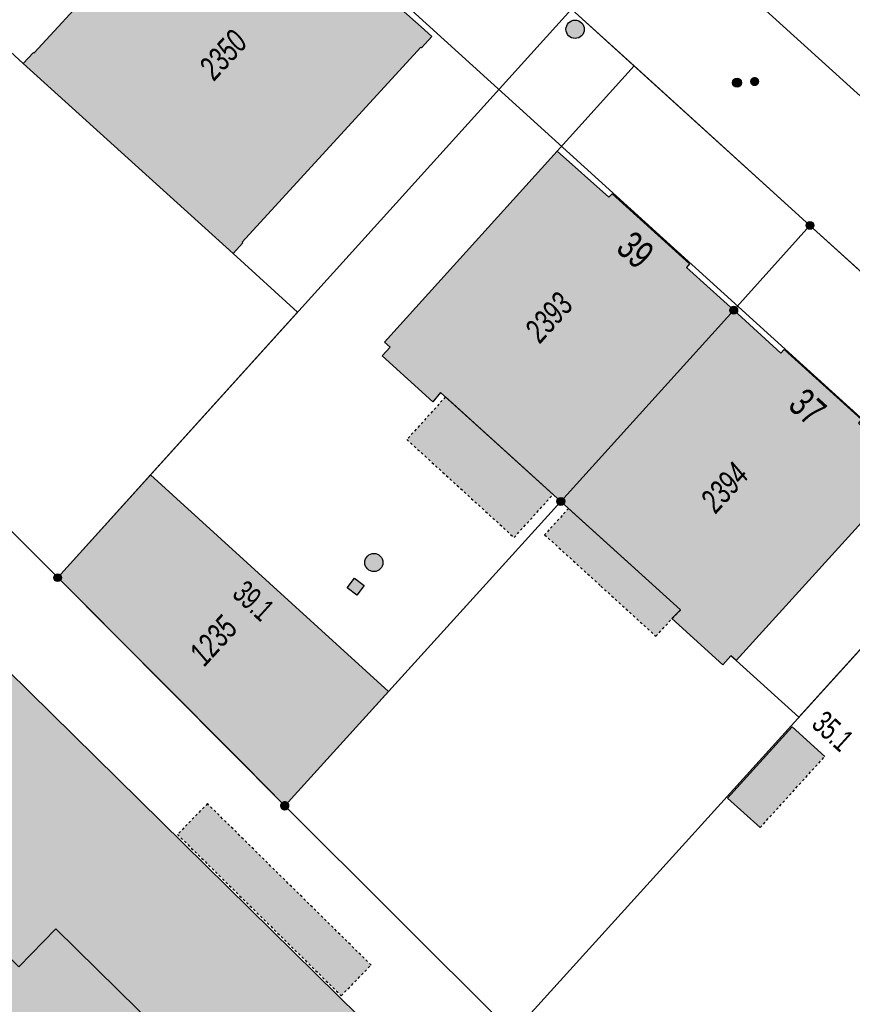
# Model space of a CAD drawing. Header units: metres. Extents: x 2695751 to 2696029, y 1260877 to 1261206.
# Tile 68 of 70: x 2695968 to 2696002, y 1261145 to 1261186. Entities that reach past the tile are written whole.
import ezdxf

# ---------------------------------------------------------------- set-up
doc = ezdxf.new("R2010")
doc.units = ezdxf.units.M
doc.header["$LTSCALE"] = 0.1
doc.linetypes.add('AUSGEZOGEN', pattern=[0])
doc.linetypes.add('VERDECKT2_S2', pattern=[0.36, 0.2, -0.16])
for name, color, linetype in [('Aménagement du territoire_Ligne de distance', 7, 'AUSGEZOGEN'), ('Limites de bien-fonds', 7, 'AUSGEZOGEN'), ('Mensuration officielle_Lignes (Couverture du sol)', 7, 'AUSGEZOGEN'), ("Mensuration officielle_N° d'assurance", 7, 'AUSGEZOGEN'), ('Mensuration officielle_N° de bâtiment', 7, 'AUSGEZOGEN'), ('Mensuration officielle_Surface (Objets divers)', 7, 'AUSGEZOGEN'), ('Mensuration officielle_Surfaces de bâtiments (Couverture du sol)', 7, 'AUSGEZOGEN'), ('Mensuration officielle_Surfaces de bâtiments (Objets divers)', 7, 'AUSGEZOGEN'), ('Mensuration officielle_Surfaces de bâtiments - Souterrain', 7, 'AUSGEZOGEN'), ('Points fixes eau potable', 255, 'AUSGEZOGEN'), ('Points fixes EU', 255, 'AUSGEZOGEN'), ('Points fixes gaz', 255, 'AUSGEZOGEN'), ('Points fixes mensuration officielle', 255, 'AUSGEZOGEN')]:
    doc.layers.add(name, color=color, linetype=linetype)
doc.styles.add('ARIAL', font='arial.ttf')

msp = doc.modelspace()

# ---------------------------------------------------------------- hatches: boundary and pattern name
at = {"layer": 'Mensuration officielle_Surfaces de bâtiments (Couverture du sol)', "true_color": 0xd2d2d2, "transparency": 33554687}
for points in [[(2695976.946, 1261176.178), (2695977.351, 1261176.621), (2695977.322, 1261176.648), (2695984.69, 1261184.695), (2695984.72, 1261184.667), (2695985.145, 1261185.132), (2695984.704, 1261185.533), (2695982.706, 1261187.324), (2695982.86, 1261187.495), (2695979.077, 1261190.901), (2695978.93, 1261190.738), (2695976.946, 1261192.54), (2695976.965, 1261192.56), (2695976.522, 1261192.962), (2695976.095, 1261192.498), (2695976.124, 1261192.471), (2695968.738, 1261184.451), (2695968.709, 1261184.478), (2695968.288, 1261184.021)], [(2695990.47, 1261165.955), (2695997.605, 1261173.84), (2695995.65, 1261175.607), (2695995.785, 1261175.755), (2695992.587, 1261178.646), (2695992.453, 1261178.498), (2695990.325, 1261180.408), (2695983.199, 1261172.525), (2695983.424, 1261172.321), (2695983.095, 1261171.957), (2695985.188, 1261170.066), (2695985.512, 1261170.447)], [(2695997.605, 1261173.84), (2695990.47, 1261165.955), (2695995.41, 1261161.479), (2695995.057, 1261161.119), (2695997.156, 1261159.217), (2695997.492, 1261159.588), (2695997.707, 1261159.394), (2696004.845, 1261167.269), (2696002.749, 1261169.189), (2696002.877, 1261169.33), (2695999.68, 1261172.22), (2695999.545, 1261172.072)], [(2695956.895, 1261142.325), (2695970.566, 1261128.877), (2695971.303, 1261129.627), (2695973.587, 1261127.388), (2695981.372, 1261135.274), (2695979.097, 1261137.541), (2695979.826, 1261138.296), (2695969.632, 1261148.323), (2695968.109, 1261146.764), (2695966.538, 1261148.308), (2695965.139, 1261146.883), (2695966.661, 1261145.35), (2695965.009, 1261143.664), (2695957.625, 1261150.948), (2695960.72, 1261154.037), (2695962.224, 1261155.611), (2695952.03, 1261165.637), (2695951.305, 1261164.916), (2695949.003, 1261167.15), (2695941.215, 1261159.252), (2695943.473, 1261156.991), (2695942.764, 1261156.233), (2695952.96, 1261146.216)], [(2695973.539, 1261167.046), (2695969.71, 1261162.81), (2695977.39, 1261155.12), (2695979.08, 1261153.4), (2695983.36, 1261158.118)]]:
    msp.add_hatch(color=254, dxfattribs=at).paths.add_polyline_path(points)
at = {"layer": 'Mensuration officielle_Surfaces de bâtiments (Objets divers)', "true_color": 0xebebeb, "transparency": 33554687}
for points in [[(2695990.153, 1261166.242), (2695985.712, 1261170.266), (2695984.118, 1261168.507), (2695988.543, 1261164.466)], [(2695990.788, 1261165.666), (2695989.802, 1261164.578), (2695992.123, 1261162.463), (2695994.395, 1261160.392), (2695995.057, 1261161.119), (2695995.41, 1261161.479)], [(2695998.694, 1261152.501), (2696001.363, 1261155.438), (2696000.021, 1261156.658), (2695997.352, 1261153.721)], [(2695974.653, 1261152.219), (2695981.41, 1261145.564), (2695982.641, 1261146.831), (2695975.888, 1261153.489)]]:
    msp.add_hatch(color=7, dxfattribs=at).paths.add_polyline_path(points)
at = {"layer": 'Mensuration officielle_Surfaces de bâtiments - Souterrain', "true_color": 0xf5f5f5, "transparency": 33554687}
msp.add_hatch(color=7, dxfattribs=at).paths.add_polyline_path([(2695945.36, 1261172.04), (2695949.805, 1261167.664), (2695949.154, 1261167.003), (2695951.305, 1261164.916), (2695952.03, 1261165.637), (2695962.224, 1261155.611), (2695960.72, 1261154.037), (2695957.625, 1261150.948), (2695965.009, 1261143.664), (2695966.661, 1261145.35), (2695965.139, 1261146.883), (2695966.538, 1261148.308), (2695968.109, 1261146.764), (2695969.632, 1261148.323), (2695979.826, 1261138.296), (2695979.097, 1261137.541), (2695981.372, 1261135.274), (2695973.587, 1261127.388), (2695971.303, 1261129.627), (2695970.713, 1261129.026), (2695977.019, 1261122.821), (2695983.31, 1261116.622), (2695983.906, 1261117.218), (2695981.624, 1261119.476), (2695989.401, 1261127.381), (2695991.686, 1261125.13), (2695992.437, 1261125.884), (2696002.64, 1261115.842), (2696001.121, 1261114.258), (2695998.039, 1261111.164), (2696005.403, 1261103.882), (2696007.055, 1261105.582), (2696005.524, 1261107.106), (2696006.926, 1261108.525), (2696008.52, 1261107.008), (2696010.038, 1261108.556), (2696020.232, 1261098.523), (2696019.487, 1261097.744), (2696021.614, 1261095.66), (2696024.433, 1261098.537), (2696025.878, 1261100.002), (2696026.726, 1261100.833), (2696024.415, 1261103.144), (2695991.223, 1261135.774), (2695952.203, 1261174.18), (2695952.009, 1261174.37), (2695951.809, 1261174.553), (2695951.602, 1261174.73), (2695951.39, 1261174.899), (2695951.172, 1261175.061), (2695950.948, 1261175.216), (2695950.72, 1261175.362), (2695950.486, 1261175.501), (2695950.248, 1261175.632), (2695950.006, 1261175.754), (2695949.759, 1261175.869), (2695949.509, 1261175.974), (2695949.256, 1261176.071), (2695948.999, 1261176.16), (2695948.739, 1261176.239), (2695948.477, 1261176.31), (2695948.212, 1261176.372), (2695947.946, 1261176.425), (2695947.678, 1261176.468), (2695947.408, 1261176.502), (2695947.138, 1261176.528), (2695946.867, 1261176.543), (2695946.595, 1261176.55), (2695946.324, 1261176.547), (2695946.052, 1261176.536), (2695945.781, 1261176.514), (2695945.512, 1261176.484), (2695945.243, 1261176.444), (2695944.976, 1261176.396), (2695944.71, 1261176.338), (2695944.447, 1261176.271), (2695945.476, 1261172.087)])
at = {"layer": 'Points fixes eau potable', "transparency": 33554687}
msp.add_hatch(color=7, dxfattribs=at).paths.add_polyline_path([(2695998.605, 1261183.145), (2695998.617, 1261183.16), (2695998.628, 1261183.175), (2695998.637, 1261183.192), (2695998.644, 1261183.209), (2695998.65, 1261183.228), (2695998.654, 1261183.246), (2695998.655, 1261183.265), (2695998.655, 1261183.284), (2695998.653, 1261183.303), (2695998.649, 1261183.322), (2695998.643, 1261183.34), (2695998.636, 1261183.357), (2695998.626, 1261183.374), (2695998.615, 1261183.389), (2695998.603, 1261183.403), (2695998.589, 1261183.416), (2695998.574, 1261183.428), (2695998.558, 1261183.438), (2695998.54, 1261183.446), (2695998.523, 1261183.452), (2695998.504, 1261183.457), (2695998.485, 1261183.46), (2695998.466, 1261183.46), (2695998.447, 1261183.459), (2695998.429, 1261183.456), (2695998.41, 1261183.451), (2695998.393, 1261183.445), (2695998.376, 1261183.436), (2695998.36, 1261183.426), (2695998.345, 1261183.414), (2695998.331, 1261183.401), (2695998.319, 1261183.386), (2695998.308, 1261183.371), (2695998.299, 1261183.354), (2695998.292, 1261183.337), (2695998.286, 1261183.318), (2695998.282, 1261183.3), (2695998.281, 1261183.281), (2695998.281, 1261183.262), (2695998.283, 1261183.243), (2695998.287, 1261183.224), (2695998.293, 1261183.206), (2695998.3, 1261183.189), (2695998.31, 1261183.172), (2695998.321, 1261183.157), (2695998.333, 1261183.143), (2695998.347, 1261183.13), (2695998.362, 1261183.118), (2695998.378, 1261183.108), (2695998.396, 1261183.1), (2695998.413, 1261183.094), (2695998.432, 1261183.089), (2695998.451, 1261183.086), (2695998.47, 1261183.086), (2695998.489, 1261183.087), (2695998.507, 1261183.09), (2695998.526, 1261183.095), (2695998.543, 1261183.101), (2695998.56, 1261183.11), (2695998.576, 1261183.12), (2695998.591, 1261183.132)])
at = {"layer": 'Points fixes EU', "transparency": 33554687}
for color, points in [(253, [(2695991.44, 1261185.427), (2695991.432, 1261185.503), (2695991.409, 1261185.576), (2695991.372, 1261185.643), (2695991.322, 1261185.702), (2695991.261, 1261185.749), (2695991.192, 1261185.782), (2695991.118, 1261185.802), (2695991.042, 1261185.805), (2695990.966, 1261185.794), (2695990.894, 1261185.767), (2695990.829, 1261185.727), (2695990.773, 1261185.674), (2695990.73, 1261185.611), (2695990.699, 1261185.54), (2695990.684, 1261185.465), (2695990.684, 1261185.389), (2695990.699, 1261185.314), (2695990.73, 1261185.243), (2695990.773, 1261185.18), (2695990.829, 1261185.127), (2695990.894, 1261185.087), (2695990.966, 1261185.06), (2695991.042, 1261185.049), (2695991.118, 1261185.052), (2695991.192, 1261185.072), (2695991.261, 1261185.105), (2695991.322, 1261185.152), (2695991.372, 1261185.211), (2695991.409, 1261185.278), (2695991.432, 1261185.351)]), (7, [(2695983.133, 1261163.434), (2695983.125, 1261163.509), (2695983.103, 1261163.582), (2695983.066, 1261163.648), (2695983.016, 1261163.705), (2695982.956, 1261163.752), (2695982.888, 1261163.785), (2695982.815, 1261163.804), (2695982.739, 1261163.808), (2695982.664, 1261163.797), (2695982.593, 1261163.77), (2695982.528, 1261163.73), (2695982.473, 1261163.678), (2695982.43, 1261163.616), (2695982.4, 1261163.546), (2695982.385, 1261163.472), (2695982.385, 1261163.396), (2695982.4, 1261163.321), (2695982.43, 1261163.252), (2695982.473, 1261163.189), (2695982.528, 1261163.137), (2695982.593, 1261163.097), (2695982.664, 1261163.071), (2695982.739, 1261163.059), (2695982.815, 1261163.063), (2695982.888, 1261163.082), (2695982.956, 1261163.115), (2695983.016, 1261163.162), (2695983.066, 1261163.219), (2695983.103, 1261163.286), (2695983.125, 1261163.358)]), (7, [(2695982.352, 1261162.485), (2695981.952, 1261162.785), (2695981.652, 1261162.385), (2695982.052, 1261162.085)])]:
    msp.add_hatch(color=color, dxfattribs=at).paths.add_polyline_path(points)
at = {"layer": 'Points fixes gaz', "transparency": 33554687}
msp.add_hatch(color=7, dxfattribs=at).paths.add_polyline_path([(2695997.613, 1261183.086), (2695997.643, 1261183.064), (2695997.677, 1261183.047), (2695997.714, 1261183.038), (2695997.752, 1261183.037), (2695997.79, 1261183.043), (2695997.825, 1261183.057), (2695997.857, 1261183.077), (2695997.884, 1261183.104), (2695997.905, 1261183.135), (2695997.92, 1261183.17), (2695997.927, 1261183.208), (2695997.926, 1261183.246), (2695997.918, 1261183.283), (2695997.903, 1261183.317), (2695997.881, 1261183.348), (2695997.853, 1261183.374), (2695997.82, 1261183.393), (2695997.784, 1261183.406), (2695997.747, 1261183.411), (2695997.709, 1261183.409), (2695997.672, 1261183.399), (2695997.639, 1261183.382), (2695997.609, 1261183.358), (2695997.585, 1261183.329), (2695997.567, 1261183.296), (2695997.556, 1261183.259), (2695997.553, 1261183.221), (2695997.557, 1261183.184), (2695997.569, 1261183.148), (2695997.588, 1261183.115)])
at = {"layer": 'Points fixes mensuration officielle', "transparency": 33554687}
for points in [[(2696000.912, 1261177.34), (2696000.909, 1261177.373), (2696000.899, 1261177.404), (2696000.883, 1261177.433), (2696000.862, 1261177.458), (2696000.836, 1261177.478), (2696000.806, 1261177.492), (2696000.775, 1261177.501), (2696000.742, 1261177.502), (2696000.709, 1261177.497), (2696000.678, 1261177.486), (2696000.651, 1261177.469), (2696000.627, 1261177.446), (2696000.608, 1261177.419), (2696000.595, 1261177.389), (2696000.588, 1261177.356), (2696000.588, 1261177.324), (2696000.595, 1261177.291), (2696000.608, 1261177.261), (2696000.627, 1261177.234), (2696000.651, 1261177.211), (2696000.678, 1261177.194), (2696000.709, 1261177.183), (2696000.742, 1261177.178), (2696000.775, 1261177.179), (2696000.806, 1261177.188), (2696000.836, 1261177.202), (2696000.862, 1261177.222), (2696000.883, 1261177.247), (2696000.899, 1261177.276), (2696000.909, 1261177.307)], [(2695997.767, 1261173.84), (2695997.764, 1261173.873), (2695997.754, 1261173.904), (2695997.738, 1261173.933), (2695997.717, 1261173.958), (2695997.691, 1261173.978), (2695997.661, 1261173.992), (2695997.63, 1261174.001), (2695997.597, 1261174.002), (2695997.564, 1261173.997), (2695997.533, 1261173.986), (2695997.506, 1261173.969), (2695997.482, 1261173.946), (2695997.463, 1261173.919), (2695997.45, 1261173.889), (2695997.443, 1261173.856), (2695997.443, 1261173.824), (2695997.45, 1261173.791), (2695997.463, 1261173.761), (2695997.482, 1261173.734), (2695997.506, 1261173.711), (2695997.533, 1261173.694), (2695997.564, 1261173.683), (2695997.597, 1261173.678), (2695997.63, 1261173.679), (2695997.661, 1261173.688), (2695997.691, 1261173.702), (2695997.717, 1261173.722), (2695997.738, 1261173.747), (2695997.754, 1261173.776), (2695997.764, 1261173.807)], [(2695990.632, 1261165.955), (2695990.629, 1261165.988), (2695990.619, 1261166.019), (2695990.603, 1261166.048), (2695990.582, 1261166.073), (2695990.556, 1261166.093), (2695990.526, 1261166.107), (2695990.495, 1261166.116), (2695990.462, 1261166.117), (2695990.429, 1261166.112), (2695990.398, 1261166.101), (2695990.371, 1261166.084), (2695990.347, 1261166.061), (2695990.328, 1261166.034), (2695990.315, 1261166.004), (2695990.308, 1261165.971), (2695990.308, 1261165.939), (2695990.315, 1261165.906), (2695990.328, 1261165.876), (2695990.347, 1261165.849), (2695990.371, 1261165.826), (2695990.398, 1261165.809), (2695990.429, 1261165.798), (2695990.462, 1261165.793), (2695990.495, 1261165.794), (2695990.526, 1261165.803), (2695990.556, 1261165.817), (2695990.582, 1261165.837), (2695990.603, 1261165.862), (2695990.619, 1261165.891), (2695990.629, 1261165.922)], [(2695969.872, 1261162.81), (2695969.869, 1261162.843), (2695969.859, 1261162.874), (2695969.843, 1261162.903), (2695969.822, 1261162.928), (2695969.796, 1261162.948), (2695969.766, 1261162.962), (2695969.735, 1261162.971), (2695969.702, 1261162.972), (2695969.669, 1261162.967), (2695969.638, 1261162.956), (2695969.611, 1261162.939), (2695969.587, 1261162.916), (2695969.568, 1261162.889), (2695969.555, 1261162.859), (2695969.548, 1261162.826), (2695969.548, 1261162.794), (2695969.555, 1261162.761), (2695969.568, 1261162.731), (2695969.587, 1261162.704), (2695969.611, 1261162.681), (2695969.638, 1261162.664), (2695969.669, 1261162.653), (2695969.702, 1261162.648), (2695969.735, 1261162.649), (2695969.766, 1261162.658), (2695969.796, 1261162.672), (2695969.822, 1261162.692), (2695969.843, 1261162.717), (2695969.859, 1261162.746), (2695969.869, 1261162.777)], [(2695979.275, 1261153.4), (2695979.271, 1261153.439), (2695979.259, 1261153.477), (2695979.24, 1261153.511), (2695979.214, 1261153.541), (2695979.183, 1261153.565), (2695979.148, 1261153.583), (2695979.11, 1261153.593), (2695979.07, 1261153.595), (2695979.031, 1261153.589), (2695978.994, 1261153.575), (2695978.961, 1261153.554), (2695978.932, 1261153.527), (2695978.91, 1261153.495), (2695978.894, 1261153.458), (2695978.886, 1261153.42), (2695978.886, 1261153.38), (2695978.894, 1261153.342), (2695978.91, 1261153.305), (2695978.932, 1261153.273), (2695978.961, 1261153.246), (2695978.994, 1261153.225), (2695979.031, 1261153.211), (2695979.07, 1261153.205), (2695979.11, 1261153.207), (2695979.148, 1261153.217), (2695979.183, 1261153.235), (2695979.214, 1261153.259), (2695979.24, 1261153.289), (2695979.259, 1261153.323), (2695979.271, 1261153.361)]]:
    msp.add_hatch(color=7, dxfattribs=at).paths.add_polyline_path(points)

# ---------------------------------------------------------------- linework, layer by layer
at = {"layer": 'Aménagement du territoire_Ligne de distance', "color": 7, "linetype": 'AUSGEZOGEN', "transparency": 33554687}
msp.add_lwpolyline([(2696027.452, 1261147.081), (2696012.02, 1261161.08), (2695982.4, 1261187.96), (2695962.348, 1261206.158)], dxfattribs=at)
at = {"layer": 'Limites de bien-fonds', "color": 7, "linetype": 'AUSGEZOGEN', "transparency": 33554687}
for p, q in [((2695990.91, 1261186.26), (2695969.71, 1261162.81)), ((2695990.91, 1261186.26), (2696000.75, 1261177.34)), ((2696000.75, 1261177.34), (2696010.59, 1261168.42)), ((2695969.71, 1261162.81), (2695956.32, 1261176.22)), ((2696010.59, 1261168.42), (2695988.49, 1261144.03)), ((2695979.08, 1261153.4), (2695969.71, 1261162.81)), ((2695988.49, 1261144.03), (2695979.08, 1261153.4))]:
    msp.add_line(p, q, dxfattribs=at)
msp.add_lwpolyline([(2696000.75, 1261177.34), (2695997.605, 1261173.84), (2695990.47, 1261165.955), (2695979.08, 1261153.4)], dxfattribs=at)
at = {"layer": 'Mensuration officielle_Lignes (Couverture du sol)', "color": 7, "linetype": 'AUSGEZOGEN', "transparency": 33554687}
for p, q in [((2695976.961, 1261206.158), (2696009.281, 1261176.816)), ((2695968.288, 1261184.021), (2695965.692, 1261186.372)), ((2695976.946, 1261176.178), (2695968.288, 1261184.021)), ((2695990.325, 1261180.408), (2695993.496, 1261183.916)), ((2695990.47, 1261165.955), (2695997.605, 1261173.84)), ((2696004.845, 1261167.269), (2695997.707, 1261159.394)), ((2695973.539, 1261167.046), (2695983.36, 1261158.118)), ((2695990.47, 1261165.955), (2695983.36, 1261158.118)), ((2695983.36, 1261158.118), (2695979.08, 1261153.4))]:
    msp.add_line(p, q, dxfattribs=at)
for points in [[(2695993.496, 1261183.916), (2695990.91, 1261186.26), (2695977.12, 1261198.75), (2695969.014, 1261206.158)], [(2695968.288, 1261184.021), (2695968.709, 1261184.478), (2695968.738, 1261184.451), (2695976.124, 1261192.471), (2695976.095, 1261192.498), (2695976.522, 1261192.962), (2695976.965, 1261192.56), (2695976.946, 1261192.54), (2695978.93, 1261190.738), (2695979.077, 1261190.901), (2695982.86, 1261187.495), (2695982.706, 1261187.324), (2695984.704, 1261185.533), (2695985.145, 1261185.132), (2695984.72, 1261184.667), (2695984.69, 1261184.695), (2695977.322, 1261176.648), (2695977.351, 1261176.621), (2695976.946, 1261176.178)], [(2696008.009, 1261170.76), (2696000.75, 1261177.34), (2695993.496, 1261183.916)], [(2695990.47, 1261165.955), (2695985.512, 1261170.447), (2695985.188, 1261170.066), (2695983.095, 1261171.957), (2695983.424, 1261172.321), (2695983.199, 1261172.525), (2695990.325, 1261180.408)], [(2695990.325, 1261180.408), (2695992.453, 1261178.498), (2695992.587, 1261178.646), (2695995.785, 1261175.755), (2695995.65, 1261175.607), (2695997.605, 1261173.84)], [(2695976.946, 1261176.178), (2695979.612, 1261173.763), (2695973.539, 1261167.046)], [(2695997.605, 1261173.84), (2695999.545, 1261172.072), (2695999.68, 1261172.22), (2696002.877, 1261169.33), (2696002.749, 1261169.189), (2696004.845, 1261167.269)], [(2695997.707, 1261159.394), (2696000.29, 1261157.053), (2696010.59, 1261168.42)], [(2695979.08, 1261153.4), (2695977.39, 1261155.12), (2695969.71, 1261162.81), (2695973.539, 1261167.046)], [(2695997.707, 1261159.394), (2695997.492, 1261159.588), (2695997.156, 1261159.217), (2695995.057, 1261161.119), (2695995.41, 1261161.479), (2695990.47, 1261165.955)], [(2695956.895, 1261142.325), (2695970.566, 1261128.877), (2695971.303, 1261129.627), (2695973.587, 1261127.388), (2695981.372, 1261135.274), (2695979.097, 1261137.541), (2695979.826, 1261138.296), (2695969.632, 1261148.323), (2695968.109, 1261146.764), (2695966.538, 1261148.308), (2695965.139, 1261146.883), (2695966.661, 1261145.35), (2695965.009, 1261143.664), (2695957.625, 1261150.948), (2695960.72, 1261154.037), (2695962.224, 1261155.611), (2695952.03, 1261165.637)]]:
    msp.add_lwpolyline(points, dxfattribs=at)
at = {"layer": 'Mensuration officielle_Surface (Objets divers)', "color": 7, "linetype": 'AUSGEZOGEN', "transparency": 33554687}
for p, q in [((2695990.153, 1261166.242), (2695985.712, 1261170.266)), ((2695995.41, 1261161.479), (2695990.788, 1261165.666))]:
    msp.add_line(p, q, dxfattribs=at)
at = {"layer": 'Mensuration officielle_Surface (Objets divers)', "color": 7, "linetype": 'VERDECKT2_S2', "transparency": 33554687}
msp.add_line((2695998.694, 1261152.501), (2696001.363, 1261155.438), dxfattribs=at)
at = {"layer": 'Mensuration officielle_Surface (Objets divers)', "color": 7, "linetype": 'AUSGEZOGEN', "transparency": 33554687}
for points in [[(2696021.614, 1261095.66), (2696024.433, 1261098.537), (2696025.878, 1261100.002), (2696026.726, 1261100.833), (2696024.415, 1261103.144), (2695991.223, 1261135.774), (2695952.203, 1261174.18)], [(2695949.154, 1261167.003), (2695951.305, 1261164.916), (2695952.03, 1261165.637), (2695962.224, 1261155.611), (2695960.72, 1261154.037), (2695957.625, 1261150.948), (2695965.009, 1261143.664), (2695966.661, 1261145.35), (2695965.139, 1261146.883), (2695966.538, 1261148.308), (2695968.109, 1261146.764), (2695969.632, 1261148.323), (2695979.826, 1261138.296), (2695979.097, 1261137.541), (2695981.372, 1261135.274), (2695973.587, 1261127.388), (2695971.303, 1261129.627), (2695970.713, 1261129.026)], [(2696001.363, 1261155.438), (2696000.021, 1261156.658), (2695997.352, 1261153.721), (2695998.694, 1261152.501)]]:
    msp.add_lwpolyline(points, dxfattribs=at)
at = {"layer": 'Mensuration officielle_Surface (Objets divers)', "color": 7, "linetype": 'VERDECKT2_S2', "transparency": 33554687}
for points in [[(2695985.712, 1261170.266), (2695984.118, 1261168.507), (2695988.543, 1261164.466), (2695990.153, 1261166.242)], [(2695990.788, 1261165.666), (2695989.802, 1261164.578), (2695992.123, 1261162.463), (2695994.395, 1261160.392), (2695995.057, 1261161.119), (2695995.41, 1261161.479)]]:
    msp.add_lwpolyline(points, dxfattribs=at)
msp.add_lwpolyline([(2695974.653, 1261152.219), (2695981.41, 1261145.564), (2695982.641, 1261146.831), (2695975.888, 1261153.489), (2695974.653, 1261152.219)], close=True, dxfattribs=at)
at = {"layer": 'Points fixes EU', "transparency": 33554687}
msp.add_lwpolyline([(2695982.352, 1261162.485), (2695982.052, 1261162.085), (2695981.652, 1261162.385), (2695981.952, 1261162.785), (2695982.352, 1261162.485)], close=True, dxfattribs=at)
for centre, radius in [((2695991.061, 1261185.427), 0.379), ((2695982.758, 1261163.434), 0.375)]:
    msp.add_circle(centre, radius, dxfattribs=at)
at = {"layer": 'Points fixes gaz', "transparency": 33554687}
msp.add_circle((2695997.74, 1261183.224), 0.187, dxfattribs=at)
at = {"layer": 'Points fixes mensuration officielle', "color": 7, "transparency": 33554687}
for centre in [(2696000.75, 1261177.34), (2695997.605, 1261173.84), (2695990.47, 1261165.955), (2695969.71, 1261162.81)]:
    msp.add_circle(centre, 0.162, dxfattribs=at)

# ---------------------------------------------------------------- texts
at = {"layer": "Mensuration officielle_N° d'assurance", "color": 7, "transparency": 33554687, "char_height": 0.96842, "attachment_point": 5, "style": 'ARIAL'}
for s, insert, width, rotation in [('\\A1;{\\fArial|i1|b0;\\H0.968418;\\W0.700000;\\C7;2350}\\P', (2695976.536, 1261184.378), 2.46457, 47.52), ('\\A1;{\\fArial|i1|b0;\\H0.968418;\\W0.700000;\\C7;2393}\\P', (2695989.973, 1261173.546), 2.46457, 47.8593), ('\\A1;{\\fArial|i1|b0;\\H0.968418;\\W0.700000;\\C7;2394}\\P', (2695997.224, 1261166.529), 2.46457, 47.8107), ('\\A1;{\\fArial|i1|b0;\\H0.968418;\\W0.700000;\\C7;1235}\\P', (2695976.124, 1261160.211), 2.45636, 47.7846)]:
    msp.add_mtext(s, dxfattribs=dict(at, insert=insert, width=width, rotation=rotation))
at = {"layer": 'Mensuration officielle_N° de bâtiment', "color": 7, "transparency": 33554687, "style": 'ARIAL'}
for s, insert, char_height, width, attachment_point, rotation in [('\\W0.70;39', (2695993.943, 1261176.762), 1.1621, 1.68109, 2, 318.0897), ('\\W0.70;37', (2696001.047, 1261170.281), 1.1621, 1.68109, 2, 317.5092), ('\\W0.66;39.1', (2695978.107, 1261162.205), 0.92968, 2.03566, 2, 317.7261), ('\\W0.66;35.1', (2696001.375, 1261156.127), 0.92968, 2.03566, 8, 317.7369)]:
    msp.add_mtext(s, dxfattribs=dict(at, insert=insert, char_height=char_height, width=width, attachment_point=attachment_point, rotation=rotation))

doc.saveas('drawing.dxf')
